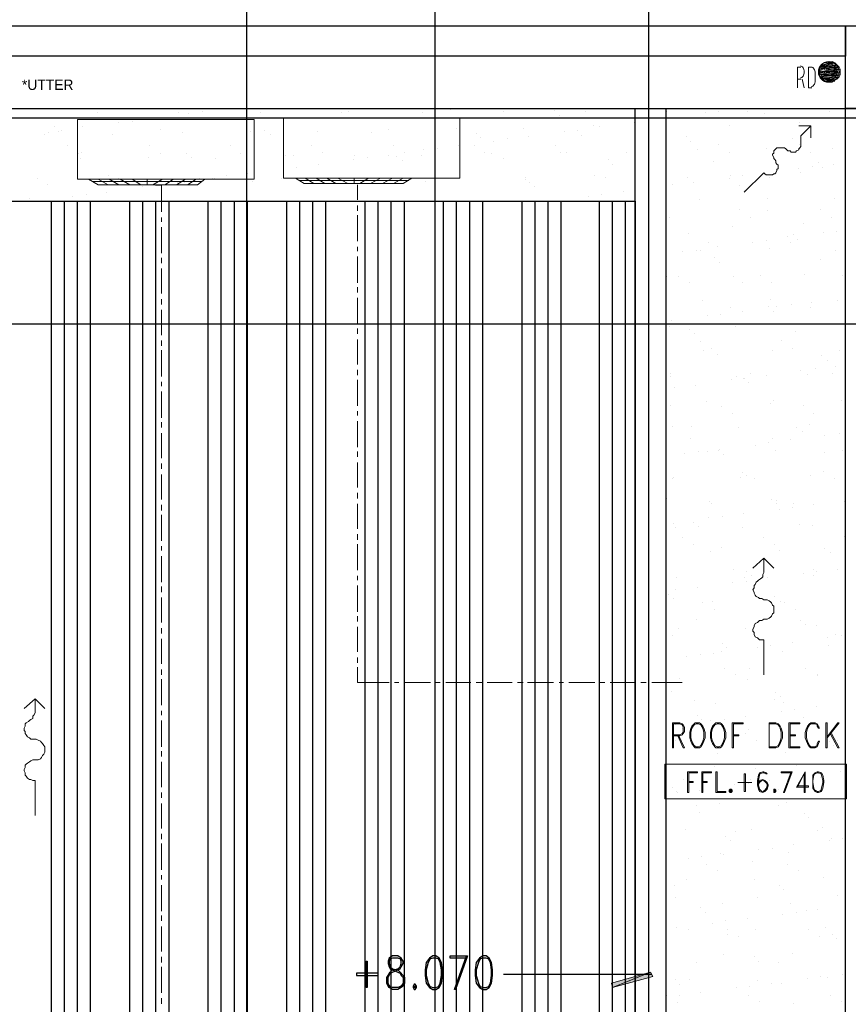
# Model space of a CAD drawing. Header units: millimetres. Extents: x 0 to 420, y 0 to 297.
# Tile 68 of 79: x 307 to 339, y 153 to 191. Entities that reach past the tile are written whole.
import ezdxf

# ---------------------------------------------------------------- set-up
doc = ezdxf.new("R2010")
doc.units = ezdxf.units.MM
for name, color, linetype in [('FILL_000000', 7, 'Continuous'), ('LINE_000000', 7, 'Continuous'), ('TEXT', 7, 'Continuous')]:
    doc.layers.add(name, color=color, linetype=linetype)
doc.layers.add('FILL_FFFFFF', color=7, linetype='Continuous', true_color=0xffffff)
doc.layers.add('LINE_FFFFFF', color=7, linetype='Continuous', true_color=0xffffff)

msp = doc.modelspace()

# ---------------------------------------------------------------- hatches: boundary and pattern name
at = {"layer": 'FILL_000000'}
h = msp.add_hatch(color=7, dxfattribs=at)
h.dxf.hatch_style = 1
h.paths.add_polyline_path([(331.766, 154.051), (330.285, 153.458), (330.242, 153.628), (331.766, 154.051)])
h = msp.add_hatch(color=7, dxfattribs=at)
h.dxf.hatch_style = 1
h.paths.add_polyline_path([(331.851, 153.882), (331.766, 154.051), (330.285, 153.458), (331.851, 153.882)])
at = {"layer": 'FILL_FFFFFF'}
h = msp.add_hatch(color=7, dxfattribs=at)
h.dxf.hatch_style = 1
h.paths.add_polyline_path([(338.921, 189.399), (338.455, 189.315), (338.836, 189.442), (338.921, 189.399)])
h = msp.add_hatch(color=7, dxfattribs=at)
h.dxf.hatch_style = 1
h.paths.add_polyline_path([(339.09, 189.23), (338.328, 189.145), (339.005, 189.315), (339.09, 189.23)])
h = msp.add_hatch(color=7, dxfattribs=at)
h.dxf.hatch_style = 1
h.paths.add_polyline_path([(338.328, 189.145), (339.005, 189.315), (338.37, 189.23), (338.328, 189.145)])
h = msp.add_hatch(color=7, dxfattribs=at)
h.dxf.hatch_style = 1
h.paths.add_polyline_path([(339.132, 189.145), (338.328, 189.018), (339.09, 189.23), (339.132, 189.145)])
h = msp.add_hatch(color=7, dxfattribs=at)
h.dxf.hatch_style = 1
h.paths.add_polyline_path([(338.328, 189.018), (339.09, 189.23), (338.328, 189.145), (338.328, 189.018)])
h = msp.add_hatch(color=7, dxfattribs=at)
h.dxf.hatch_style = 1
h.paths.add_polyline_path([(339.132, 189.018), (338.328, 188.934), (339.132, 189.145), (339.132, 189.018)])
h = msp.add_hatch(color=7, dxfattribs=at)
h.dxf.hatch_style = 1
h.paths.add_polyline_path([(338.328, 188.934), (339.132, 189.145), (338.328, 189.018), (338.328, 188.934)])
h = msp.add_hatch(color=7, dxfattribs=at)
h.dxf.hatch_style = 1
h.paths.add_polyline_path([(339.005, 189.315), (338.37, 189.23), (338.921, 189.399), (339.005, 189.315)])
h = msp.add_hatch(color=7, dxfattribs=at)
h.dxf.hatch_style = 1
h.paths.add_polyline_path([(338.37, 189.23), (338.921, 189.399), (338.455, 189.315), (338.37, 189.23)])
h = msp.add_hatch(color=7, dxfattribs=at)
h.dxf.hatch_style = 1
h.paths.add_polyline_path([(338.37, 188.849), (339.132, 189.018), (338.328, 188.934), (338.37, 188.849)])
h = msp.add_hatch(color=7, dxfattribs=at)
h.dxf.hatch_style = 1
h.paths.add_polyline_path([(339.132, 188.934), (338.37, 188.849), (339.132, 189.018), (339.132, 188.934)])
h = msp.add_hatch(color=7, dxfattribs=at)
h.dxf.hatch_style = 1
h.paths.add_polyline_path([(338.455, 188.764), (339.132, 188.934), (338.37, 188.849), (338.455, 188.764)])
h = msp.add_hatch(color=7, dxfattribs=at)
h.dxf.hatch_style = 1
h.paths.add_polyline_path([(339.09, 188.849), (338.455, 188.764), (339.132, 188.934), (339.09, 188.849)])
h = msp.add_hatch(color=7, dxfattribs=at)
h.dxf.hatch_style = 1
h.paths.add_polyline_path([(338.54, 188.68), (339.09, 188.849), (338.455, 188.764), (338.54, 188.68)])
h = msp.add_hatch(color=7, dxfattribs=at)
h.dxf.hatch_style = 1
h.paths.add_polyline_path([(339.005, 188.764), (338.54, 188.68), (339.09, 188.849), (339.005, 188.764)])
h = msp.add_hatch(color=7, dxfattribs=at)
h.dxf.hatch_style = 1
h.paths.add_polyline_path([(338.624, 188.637), (339.005, 188.764), (338.54, 188.68), (338.624, 188.637)])

# ---------------------------------------------------------------- linework, layer by layer
at = {"layer": 'LINE_000000', "lineweight": 25}
for p, q in [((316.061, 213.402), (316.061, 67.691)), ((323.384, 213.402), (323.384, 67.691)), ((331.682, 213.402), (331.682, 67.691)), ((309.541, 187.621), (309.541, 187.621)), ((311.87, 187.621), (311.87, 187.621)), ((314.791, 187.621), (314.791, 187.621)), ((315.172, 187.621), (315.172, 187.621)), ((323.977, 187.579), (323.977, 187.579)), ((328.041, 187.537), (328.041, 187.537)), ((335.238, 187.621), (335.238, 187.621)), ((356.489, 187.24), (263.44, 187.24)), ((310.261, 187.452), (310.261, 187.452)), ((312.462, 187.24), (312.462, 187.24)), ((313.436, 187.452), (313.436, 187.452)), ((313.817, 187.41), (313.817, 187.41)), ((314.367, 187.494), (314.367, 187.494)), ((316.611, 187.452), (316.611, 187.452)), ((319.744, 187.452), (319.744, 187.452)), ((320.04, 187.494), (320.04, 187.494)), ((322.919, 187.452), (322.919, 187.452)), ((326.051, 187.494), (326.051, 187.494)), ((328.21, 187.367), (328.21, 187.367)), ((329.226, 187.494), (329.226, 187.494)), ((332.401, 187.494), (332.401, 187.494)), ((332.486, 187.24), (332.486, 187.24)), ((333.883, 187.452), (333.883, 187.452)), ((334.391, 187.494), (334.391, 187.494)), ((335.534, 187.494), (335.534, 187.494)), ((336.211, 187.41), (336.211, 187.41)), ((336.381, 187.24), (336.381, 187.24)), ((338.709, 187.494), (338.709, 187.494)), ((308.61, 186.902), (308.61, 186.902)), ((308.864, 186.775), (308.864, 186.775)), ((309.711, 186.902), (309.711, 186.902)), ((311.108, 187.071), (311.108, 187.071)), ((311.616, 187.113), (311.616, 187.113)), ((312.716, 186.817), (312.716, 186.817)), ((316.78, 186.775), (316.78, 186.775)), ((321.564, 186.817), (321.564, 186.817)), ((324.231, 186.859), (324.231, 186.859)), ((326.813, 186.859), (326.813, 186.859)), ((328.93, 186.775), (328.93, 186.775)), ((329.565, 186.944), (329.565, 186.944)), ((329.777, 186.902), (329.777, 186.902)), ((331.131, 187.071), (331.131, 187.071)), ((334.814, 186.944), (334.814, 186.944)), ((337.566, 187.071), (337.566, 187.071)), ((308.229, 186.605), (308.229, 186.605)), ((308.356, 186.69), (308.356, 186.69)), ((308.779, 186.732), (308.779, 186.732)), ((310.854, 186.605), (310.854, 186.605)), ((313.563, 186.69), (313.563, 186.69)), ((316.23, 186.732), (316.23, 186.732)), ((316.992, 186.605), (316.992, 186.605)), ((318.812, 186.732), (318.812, 186.732)), ((320.929, 186.69), (320.929, 186.69)), ((324.993, 186.648), (324.993, 186.648)), ((325.162, 186.478), (325.162, 186.478)), ((326.221, 186.436), (326.221, 186.436)), ((327.025, 186.521), (327.025, 186.521)), ((328.422, 186.732), (328.422, 186.732)), ((329.099, 186.563), (329.099, 186.563)), ((333.163, 186.521), (333.163, 186.521)), ((337.27, 186.436), (337.27, 186.436)), ((309.118, 186.182), (309.118, 186.182)), ((312.293, 186.182), (312.293, 186.182)), ((315.426, 186.182), (315.426, 186.182)), ((318.601, 186.182), (318.601, 186.182)), ((321.776, 186.182), (321.776, 186.182)), ((322.961, 186.013), (322.961, 186.013)), ((323.469, 186.055), (323.469, 186.055)), ((324.316, 186.182), (324.316, 186.182)), ((324.908, 186.182), (324.908, 186.182)), ((325.67, 186.351), (325.67, 186.351)), ((328.083, 186.182), (328.083, 186.182)), ((333.333, 186.351), (333.333, 186.351)), ((333.587, 186.013), (333.587, 186.013)), ((334.391, 186.224), (334.391, 186.224)), ((336.254, 186.055), (336.254, 186.055)), ((337.566, 186.224), (337.566, 186.224)), ((338.836, 186.055), (338.836, 186.055)), ((309.541, 185.886), (309.541, 185.886)), ((309.626, 185.674), (309.626, 185.674)), ((309.668, 185.928), (309.668, 185.928)), ((312.251, 185.716), (312.251, 185.716)), ((312.716, 185.886), (312.716, 185.886)), ((313.732, 185.886), (313.732, 185.886)), ((313.944, 185.716), (313.944, 185.716)), ((314.875, 185.674), (314.875, 185.674)), ((315.849, 185.886), (315.849, 185.886)), ((317.585, 185.801), (317.585, 185.801)), ((317.881, 185.801), (317.881, 185.801)), ((319.024, 185.928), (319.024, 185.928)), ((320.209, 185.632), (320.209, 185.632)), ((320.252, 185.801), (320.252, 185.801)), ((320.76, 185.716), (320.76, 185.716)), ((321.564, 185.801), (321.564, 185.801)), ((321.903, 185.759), (321.903, 185.759)), ((322.199, 185.928), (322.199, 185.928)), ((322.876, 185.801), (322.876, 185.801)), ((325.332, 185.928), (325.332, 185.928)), ((325.586, 185.886), (325.586, 185.886)), ((326.051, 185.674), (326.051, 185.674)), ((328.253, 185.928), (328.253, 185.928)), ((328.507, 185.928), (328.507, 185.928)), ((330.115, 185.632), (330.115, 185.632)), ((330.835, 185.928), (330.835, 185.928)), ((334.814, 185.928), (334.814, 185.928)), ((337.989, 185.928), (337.989, 185.928)), ((317.5, 185.293), (317.5, 185.293)), ((318.008, 185.335), (318.008, 185.335)), ((318.855, 185.462), (318.855, 185.462)), ((322.114, 185.589), (322.114, 185.589)), ((330.285, 185.462), (330.285, 185.462)), ((334.222, 185.547), (334.222, 185.547)), ((337.524, 185.293), (337.524, 185.293)), ((338.074, 185.378), (338.074, 185.378)), ((338.286, 185.505), (338.286, 185.505)), ((338.455, 185.335), (338.455, 185.335)), ((338.878, 185.462), (338.878, 185.462)), ((307.933, 184.912), (307.933, 184.912)), ((310.684, 184.997), (310.684, 184.997)), ((311.108, 184.912), (311.108, 184.912)), ((314.24, 184.912), (314.24, 184.912)), ((314.748, 184.912), (314.748, 184.912)), ((314.833, 184.912), (314.833, 184.912)), ((315.299, 184.997), (315.299, 184.997)), ((316.103, 185.081), (316.103, 185.081)), ((317.415, 184.912), (317.415, 184.912)), ((318.855, 184.87), (318.855, 184.87)), ((320.59, 184.912), (320.59, 184.912)), ((321.649, 184.87), (321.649, 184.87)), ((323.723, 184.912), (323.723, 184.912)), ((324.273, 184.912), (324.273, 184.912)), ((326.898, 184.954), (326.898, 184.954)), ((326.898, 184.87), (326.898, 184.87)), ((329.607, 184.997), (329.607, 184.997)), ((330.031, 184.954), (330.031, 184.954)), ((333.206, 184.954), (333.206, 184.954)), ((334.814, 184.912), (334.814, 184.912)), ((334.857, 184.997), (334.857, 184.997)), ((335.322, 184.997), (335.322, 184.997)), ((336.169, 185.124), (336.169, 185.124)), ((336.169, 185.124), (336.169, 185.124)), ((336.381, 184.954), (336.381, 184.954)), ((337.608, 185.124), (337.608, 185.124)), ((308.314, 184.658), (308.314, 184.658)), ((310.896, 184.827), (310.896, 184.827)), ((310.896, 184.658), (310.896, 184.658)), ((312.039, 184.573), (312.039, 184.573)), ((312.547, 184.658), (312.759, 184.658)), ((312.547, 184.616), (312.547, 184.616)), ((313.394, 184.743), (313.394, 184.743)), ((313.648, 184.743), (313.648, 184.743)), ((316.315, 184.785), (316.315, 184.785)), ((318.897, 184.785), (318.897, 184.785)), ((319.066, 184.7), (319.066, 184.7)), ((323.003, 184.785), (323.003, 184.785)), ((327.067, 184.743), (327.067, 184.743)), ((327.237, 184.573), (327.237, 184.573)), ((331.174, 184.658), (331.174, 184.658)), ((332.613, 184.658), (332.613, 184.658)), ((333.417, 184.743), (333.417, 184.743)), ((335.238, 184.616), (335.238, 184.616)), ((307.636, 184.108), (307.636, 184.108)), ((309.287, 184.192), (309.287, 184.192)), ((309.838, 184.277), (309.838, 184.277)), ((310.642, 184.362), (310.642, 184.362)), ((329.353, 184.192), (329.353, 184.192)), ((329.861, 184.277), (329.861, 184.277)), ((330.708, 184.404), (330.708, 184.404)), ((335.407, 184.446), (335.407, 184.446)), ((336.296, 184.108), (336.296, 184.108)), ((338.921, 184.108), (338.921, 184.108)), ((308.483, 116.12), (308.483, 184.023)), ((308.991, 116.12), (308.991, 184.023)), ((309.499, 116.12), (309.499, 184.023)), ((310.007, 116.12), (310.007, 184.023)), ((311.531, 116.12), (311.531, 184.023)), ((312.039, 116.12), (312.039, 184.023)), ((312.547, 116.12), (312.547, 184.023)), ((313.055, 116.12), (313.055, 184.023)), ((314.579, 116.12), (314.579, 184.023)), ((315.087, 116.12), (315.087, 184.023)), ((315.595, 116.12), (315.595, 184.023)), ((316.103, 116.12), (316.103, 184.023)), ((317.627, 116.12), (317.627, 184.023)), ((318.135, 116.12), (318.135, 184.023)), ((318.643, 116.12), (318.643, 184.023)), ((319.151, 116.12), (319.151, 184.023)), ((320.675, 116.12), (320.675, 184.023)), ((321.183, 116.12), (321.183, 184.023)), ((321.691, 116.12), (321.691, 184.023)), ((322.199, 116.12), (322.199, 184.023)), ((323.723, 116.12), (323.723, 184.023)), ((324.231, 116.12), (324.231, 184.023)), ((324.739, 116.12), (324.739, 184.023)), ((325.247, 116.12), (325.247, 184.023)), ((326.771, 116.12), (326.771, 184.023)), ((327.279, 116.12), (327.279, 184.023)), ((327.787, 116.12), (327.787, 184.023)), ((327.956, 184.023), (327.956, 184.023)), ((328.295, 116.12), (328.295, 184.023)), ((329.777, 116.12), (329.777, 184.023)), ((330.285, 116.12), (330.285, 184.023)), ((330.793, 116.12), (330.793, 184.023)), ((333.671, 184.065), (333.671, 184.065)), ((332.486, 183.388), (332.486, 183.388)), ((335.238, 183.684), (335.238, 183.684)), ((335.661, 183.388), (335.661, 183.388)), ((336.296, 183.642), (336.296, 183.642)), ((338.37, 183.684), (338.37, 183.684)), ((338.794, 183.388), (338.794, 183.388)), ((334.941, 183.049), (334.941, 183.049)), ((337.693, 183.134), (337.693, 183.134)), ((333.248, 182.753), (333.248, 182.753)), ((337.1, 182.626), (337.1, 182.626)), ((337.312, 182.711), (337.312, 182.711)), ((338.497, 182.795), (338.497, 182.795)), ((339.005, 182.838), (339.005, 182.838)), ((334.01, 182.414), (334.01, 182.414)), ((334.349, 182.245), (334.349, 182.245)), ((335.746, 182.414), (335.746, 182.414)), ((336.254, 182.499), (336.254, 182.499)), ((337.185, 182.414), (337.185, 182.414)), ((337.481, 182.541), (337.481, 182.541)), ((332.994, 182.076), (332.994, 182.076)), ((333.544, 182.118), (333.544, 182.118)), ((333.714, 182.118), (333.714, 182.118)), ((334.264, 181.822), (334.264, 181.822)), ((336.381, 182.16), (336.381, 182.16)), ((338.963, 182.118), (338.963, 182.118)), ((334.433, 181.652), (334.433, 181.652)), ((338.37, 181.737), (338.37, 181.737)), ((332.401, 181.102), (332.401, 181.102)), ((332.867, 181.102), (332.867, 181.102)), ((334.984, 181.102), (334.984, 181.102)), ((336.042, 181.144), (336.042, 181.144)), ((337.735, 181.187), (337.735, 181.187)), ((339.217, 181.144), (339.217, 181.144)), ((333.29, 180.848), (333.29, 180.848)), ((335.322, 180.848), (335.322, 180.848)), ((336.465, 180.848), (336.465, 180.848)), ((333.798, 180.171), (333.798, 180.171)), ((334.857, 179.874), (334.857, 179.874)), ((336.338, 179.917), (336.338, 179.917)), ((336.423, 180.213), (336.423, 180.213)), ((336.677, 179.917), (336.677, 179.917)), ((337.227, 180.001), (337.227, 180.001)), ((337.989, 179.874), (337.989, 179.874)), ((338.032, 180.086), (338.032, 180.086)), ((339.048, 180.171), (339.048, 180.171)), ((333.968, 179.578), (333.968, 179.578)), ((334.476, 179.62), (334.476, 179.62)), ((335.322, 179.747), (335.322, 179.747)), ((336.55, 179.747), (336.55, 179.747)), ((343.45, 179.239), (263.44, 179.239)), ((332.486, 179.155), (332.486, 179.155)), ((332.571, 179.366), (332.571, 179.366)), ((335.068, 179.155), (335.068, 179.155)), ((337.82, 179.239), (337.82, 179.239)), ((333.29, 179.028), (333.29, 179.028)), ((333.46, 178.858), (333.46, 178.858)), ((337.397, 178.943), (337.397, 178.943)), ((333.714, 178.562), (333.714, 178.562)), ((336.846, 178.604), (336.846, 178.604)), ((333.841, 178.223), (333.841, 178.223)), ((334.137, 178.308), (334.137, 178.308)), ((334.349, 178.054), (334.349, 178.054)), ((336.508, 178.223), (336.508, 178.223)), ((337.27, 178.308), (337.27, 178.308)), ((338.413, 178.012), (338.413, 178.012)), ((339.09, 178.223), (339.09, 178.223)), ((338.624, 177.842), (338.624, 177.842)), ((338.963, 177.588), (338.963, 177.588)), ((332.528, 177.334), (332.528, 177.334)), ((332.528, 177.207), (332.528, 177.207)), ((335.111, 177.207), (335.111, 177.207)), ((335.661, 177.334), (335.661, 177.334)), ((336.254, 177.25), (336.254, 177.25)), ((337.608, 177.419), (337.608, 177.419)), ((337.862, 177.292), (337.862, 177.292)), ((338.159, 177.504), (338.159, 177.504)), ((338.836, 177.334), (338.836, 177.334)), ((333.502, 176.869), (333.502, 176.869)), ((334.899, 177.08), (334.899, 177.08)), ((335.365, 177.123), (335.365, 177.123)), ((335.407, 177.123), (335.407, 177.123)), ((335.576, 176.953), (335.576, 176.953)), ((332.698, 176.784), (332.698, 176.784)), ((332.528, 176.064), (332.528, 176.064)), ((333.925, 176.234), (333.925, 176.234)), ((336.423, 176.149), (336.423, 176.149)), ((336.55, 176.276), (336.55, 176.276)), ((337.693, 176.064), (337.693, 176.064)), ((339.175, 176.276), (339.175, 176.276)), ((334.518, 176.022), (334.518, 176.022)), ((334.941, 175.768), (334.941, 175.768)), ((338.116, 175.768), (338.116, 175.768)), ((337.947, 175.345), (337.947, 175.345)), ((332.613, 175.26), (332.613, 175.26)), ((333.375, 175.26), (333.375, 175.26)), ((335.195, 175.218), (335.195, 175.218)), ((337.439, 175.218), (337.439, 175.218)), ((337.651, 175.048), (337.651, 175.048)), ((338.54, 174.921), (338.54, 174.921)), ((339.09, 175.006), (339.09, 175.006)), ((333.333, 174.794), (333.333, 174.794)), ((335.83, 174.54), (335.83, 174.54)), ((336.338, 174.625), (336.338, 174.625)), ((336.508, 174.794), (336.508, 174.794)), ((337.185, 174.752), (337.185, 174.752)), ((333.079, 174.202), (333.079, 174.202)), ((333.629, 174.286), (333.629, 174.286)), ((333.968, 174.286), (333.968, 174.286)), ((334.391, 174.329), (334.391, 174.329)), ((334.433, 174.371), (334.433, 174.371)), ((334.603, 174.159), (334.603, 174.159)), ((336.635, 174.329), (336.635, 174.329)), ((338.54, 174.244), (338.54, 174.244)), ((339.217, 174.329), (339.217, 174.329)), ((335.322, 173.482), (335.322, 173.482)), ((338.497, 173.524), (338.497, 173.524)), ((332.613, 173.228), (332.613, 173.228)), ((332.655, 173.27), (332.655, 173.27)), ((335.28, 173.27), (335.28, 173.27)), ((335.492, 173.355), (335.492, 173.355)), ((335.788, 173.228), (335.788, 173.228)), ((337.989, 173.355), (337.989, 173.355)), ((338.921, 173.228), (338.921, 173.228)), ((332.401, 172.466), (332.401, 172.466)), ((334.052, 172.339), (334.052, 172.339)), ((334.137, 172.254), (334.137, 172.254)), ((336.465, 172.424), (336.465, 172.424)), ((336.677, 172.381), (336.677, 172.381)), ((336.677, 172.254), (336.677, 172.254)), ((337.312, 172.254), (337.312, 172.254)), ((338.116, 172.212), (338.116, 172.212)), ((339.302, 172.339), (339.302, 172.339)), ((335.365, 171.873), (335.365, 171.873)), ((336.762, 172.043), (336.762, 172.043)), ((337.27, 172.127), (337.27, 172.127)), ((332.655, 171.492), (332.655, 171.492)), ((333.417, 171.535), (333.417, 171.535)), ((334.01, 171.704), (334.01, 171.704)), ((334.56, 171.746), (334.56, 171.746)), ((337.566, 171.45), (337.566, 171.45)), ((332.74, 171.323), (332.74, 171.323)), ((333.629, 171.365), (333.629, 171.365)), ((335.322, 171.323), (335.322, 171.323)), ((338.074, 171.408), (338.074, 171.408)), ((332.994, 170.942), (332.994, 170.942)), ((333.417, 170.688), (333.417, 170.688)), ((336.169, 170.942), (336.169, 170.942)), ((336.592, 170.688), (336.592, 170.688)), ((339.302, 170.984), (339.302, 170.984)), ((334.095, 170.392), (334.095, 170.392)), ((334.518, 170.561), (334.518, 170.561)), ((336.762, 170.434), (336.762, 170.434)), ((338.54, 170.519), (338.54, 170.519)), ((338.751, 170.349), (338.751, 170.349)), ((334.984, 169.714), (334.984, 169.714)), ((335.492, 169.63), (335.492, 169.63)), ((337.693, 169.545), (337.693, 169.545)), ((338.116, 169.714), (338.116, 169.714)), ((338.201, 169.63), (338.201, 169.63)), ((339.048, 169.714), (339.048, 169.714)), ((332.782, 169.376), (332.782, 169.376)), ((334.941, 169.206), (334.941, 169.206)), ((335.407, 169.376), (335.407, 169.376)), ((335.492, 169.249), (335.492, 169.249)), ((335.703, 169.46), (335.703, 169.46)), ((336.296, 169.376), (336.296, 169.376)), ((338.116, 169.46), (338.116, 169.46)), ((332.74, 168.91), (332.74, 168.91)), ((333.587, 168.995), (333.587, 168.995)), ((332.444, 168.741), (332.444, 168.741)), ((332.655, 168.571), (332.655, 168.571)), ((333.798, 168.402), (333.798, 168.402)), ((334.179, 168.444), (334.179, 168.444)), ((336.592, 168.656), (336.592, 168.656)), ((336.804, 168.444), (336.804, 168.444)), ((336.973, 168.402), (336.973, 168.402)), ((334.264, 168.148), (334.264, 168.148)), ((337.397, 168.148), (337.397, 168.148)), ((333.544, 167.767), (333.544, 167.767)), ((337.608, 167.725), (337.608, 167.725)), ((332.867, 167.428), (332.867, 167.428)), ((335.449, 167.428), (335.449, 167.428)), ((337.778, 167.555), (337.778, 167.555)), ((338.201, 167.513), (338.201, 167.513)), ((332.613, 167.132), (332.613, 167.132)), ((335.788, 167.174), (335.788, 167.174)), ((336.169, 166.963), (336.169, 166.963)), ((337.27, 166.878), (337.27, 166.878)), ((338.624, 167.047), (338.624, 167.047)), ((338.963, 167.174), (338.963, 167.174)), ((339.175, 167.132), (339.175, 167.132)), ((334.518, 166.497), (334.518, 166.497)), ((334.56, 166.836), (334.56, 166.836)), ((334.73, 166.666), (334.73, 166.666)), ((335.915, 166.666), (335.915, 166.666)), ((336.423, 166.751), (336.423, 166.751)), ((336.889, 166.497), (336.889, 166.497)), ((338.667, 166.751), (338.667, 166.751)), ((333.163, 166.328), (333.163, 166.328)), ((333.714, 166.412), (333.714, 166.412)), ((334.222, 166.455), (334.222, 166.455)), ((334.645, 165.862), (334.645, 165.862)), ((335.619, 165.862), (335.619, 165.862)), ((337.778, 165.862), (337.778, 165.862)), ((332.909, 165.481), (332.909, 165.481)), ((335.068, 165.608), (335.068, 165.608)), ((335.534, 165.439), (335.534, 165.439)), ((338.243, 165.608), (338.243, 165.608)), ((338.243, 165.566), (338.243, 165.566)), ((332.571, 164.973), (332.571, 164.973)), ((333.46, 164.592), (333.46, 164.592)), ((336.592, 164.634), (336.592, 164.634)), ((336.635, 164.931), (336.635, 164.931)), ((336.804, 164.761), (336.804, 164.761)), ((334.306, 164.507), (334.306, 164.507)), ((336.931, 164.55), (336.931, 164.55)), ((337.354, 164.253), (337.354, 164.253)), ((338.201, 164.38), (338.201, 164.38)), ((333.587, 164.042), (333.587, 164.042)), ((333.756, 163.872), (333.756, 163.872)), ((334.095, 163.83), (334.095, 163.83)), ((334.645, 163.872), (334.645, 163.872)), ((335.449, 163.999), (335.449, 163.999)), ((336.846, 164.169), (336.846, 164.169)), ((337.693, 163.957), (337.693, 163.957)), ((332.74, 163.661), (332.74, 163.661)), ((332.994, 163.534), (332.994, 163.534)), ((335.576, 163.491), (335.576, 163.491)), ((338.328, 163.618), (338.328, 163.618)), ((332.74, 163.068), (332.74, 163.068)), ((334.645, 163.068), (334.645, 163.068)), ((335.449, 163.322), (335.449, 163.322)), ((335.873, 163.068), (335.873, 163.068)), ((338.624, 163.322), (338.624, 163.322)), ((339.048, 163.068), (339.048, 163.068)), ((338.709, 163.026), (338.709, 163.026)), ((338.878, 162.856), (338.878, 162.856)), ((334.349, 162.56), (334.349, 162.56)), ((337.016, 162.602), (337.016, 162.602)), ((334.264, 162.052), (334.264, 162.052)), ((335.661, 162.137), (335.661, 162.137)), ((335.83, 161.967), (335.83, 161.967)), ((337.439, 162.094), (337.439, 162.094)), ((307.848, 161.502), (307.848, 161.502)), ((333.036, 161.544), (333.036, 161.544)), ((335.661, 161.544), (335.661, 161.544)), ((336.381, 161.502), (336.381, 161.502)), ((337.778, 161.671), (337.778, 161.671)), ((338.286, 161.756), (338.286, 161.756)), ((338.37, 161.629), (338.37, 161.629)), ((339.132, 161.84), (339.132, 161.84)), ((332.613, 161.248), (332.613, 161.248)), ((333.671, 161.121), (333.671, 161.121)), ((335.026, 161.332), (335.026, 161.332)), ((335.576, 161.375), (335.576, 161.375)), ((336.719, 161.163), (336.719, 161.163)), ((332.782, 161.078), (332.782, 161.078)), ((332.825, 161.036), (332.825, 161.036)), ((333.121, 160.782), (333.121, 160.782)), ((336.296, 160.782), (336.296, 160.782)), ((333.544, 160.528), (333.544, 160.528)), ((334.433, 160.613), (334.433, 160.613)), ((336.719, 160.528), (336.719, 160.528)), ((337.058, 160.655), (337.058, 160.655)), ((333.671, 160.274), (333.671, 160.274)), ((337.735, 160.232), (337.735, 160.232)), ((337.905, 160.062), (337.905, 160.062)), ((333.121, 159.597), (333.121, 159.597)), ((335.703, 159.597), (335.703, 159.597)), ((338.455, 159.681), (338.455, 159.681)), ((334.687, 159.343), (334.687, 159.343)), ((335.068, 159.512), (335.068, 159.512)), ((338.243, 159.554), (338.243, 159.554)), ((338.794, 159.258), (338.794, 159.258)), ((339.217, 159.258), (339.217, 159.258)), ((334.857, 159.173), (334.857, 159.173)), ((335.957, 158.835), (335.957, 158.835)), ((336.508, 158.877), (336.508, 158.877)), ((337.312, 159.004), (337.312, 159.004)), ((338.709, 159.173), (338.709, 159.173)), ((333.248, 158.454), (333.248, 158.454)), ((333.756, 158.538), (333.756, 158.538)), ((334.476, 158.665), (334.476, 158.665)), ((334.603, 158.623), (334.603, 158.623)), ((337.143, 158.708), (337.143, 158.708)), ((333.925, 158.242), (333.925, 158.242)), ((335.746, 158.369), (335.746, 158.369)), ((337.1, 158.242), (337.1, 158.242)), ((334.349, 157.988), (334.349, 157.988)), ((337.524, 157.988), (337.524, 157.988)), ((338.497, 157.734), (338.497, 157.734)), ((332.698, 157.438), (332.698, 157.438)), ((333.163, 157.649), (333.163, 157.649)), ((335.788, 157.649), (335.788, 157.649)), ((336.762, 157.438), (336.762, 157.438)), ((332.74, 156.972), (332.74, 156.972)), ((335.915, 156.972), (335.915, 156.972)), ((336.931, 157.268), (336.931, 157.268)), ((339.048, 157.014), (339.048, 157.014)), ((333.714, 156.549), (333.714, 156.549)), ((334.56, 156.718), (334.56, 156.718)), ((337.185, 156.718), (337.185, 156.718)), ((333.883, 156.379), (333.883, 156.379)), ((336.889, 156.295), (336.889, 156.295)), ((337.439, 156.379), (337.439, 156.379)), ((337.82, 156.464), (337.82, 156.464)), ((338.243, 156.506), (338.243, 156.506)), ((332.782, 155.787), (332.782, 155.787)), ((334.179, 155.956), (334.179, 155.956)), ((334.687, 156.041), (334.687, 156.041)), ((335.534, 156.125), (335.534, 156.125)), ((338.582, 155.787), (338.582, 155.787)), ((333.248, 155.702), (333.248, 155.702)), ((334.772, 155.702), (334.772, 155.702)), ((334.772, 155.533), (334.772, 155.533)), ((335.195, 155.448), (335.195, 155.448)), ((335.83, 155.702), (335.83, 155.702)), ((337.905, 155.702), (337.905, 155.702)), ((338.328, 155.448), (338.328, 155.448)), ((338.836, 155.533), (338.836, 155.533)), ((339.005, 155.363), (339.005, 155.363)), ((334.603, 154.728), (334.603, 154.728)), ((335.788, 154.644), (335.788, 154.644)), ((337.27, 154.771), (337.27, 154.771)), ((333.544, 154.432), (333.544, 154.432)), ((335.957, 154.474), (335.957, 154.474)), ((336.719, 154.432), (336.719, 154.432)), ((331.428, 153.966), (326.051, 153.966)), ((331.809, 153.966), (329.607, 153.966)), ((338.37, 153.882), (338.37, 153.882)), ((339.217, 153.966), (339.217, 153.966)), ((321.564, 153.585), (321.691, 153.458)), ((321.987, 153.458), (322.157, 153.585)), ((332.74, 153.755), (332.74, 153.755)), ((332.909, 153.585), (332.909, 153.585)), ((333.29, 153.755), (333.29, 153.755)), ((335.619, 153.501), (335.619, 153.501)), ((335.915, 153.712), (335.915, 153.712)), ((336.465, 153.628), (336.465, 153.628)), ((336.846, 153.628), (336.846, 153.628)), ((337.862, 153.797), (337.862, 153.797)), ((338.624, 153.839), (338.624, 153.839)), ((332.359, 153.077), (332.359, 153.077)), ((332.401, 153.162), (332.401, 153.162)), ((332.909, 153.162), (332.909, 153.162)), ((333.714, 153.247), (333.714, 153.247)), ((335.111, 153.458), (335.111, 153.458)), ((335.576, 153.162), (335.576, 153.162)), ((338.751, 153.162), (338.751, 153.162)), ((332.825, 152.866), (332.825, 152.866)), ((336, 152.908), (336, 152.908)), ((337.312, 152.823), (337.312, 152.823)), ((339.175, 152.908), (339.175, 152.908))]:
    msp.add_line(p, q, dxfattribs=at)
at = {"layer": 'LINE_000000', "lineweight": 5}
for p, q in [((338.413, 189.145), (338.455, 189.145)), ((338.413, 189.061), (339.048, 189.061)), ((338.455, 189.23), (339.005, 189.23)), ((338.497, 189.272), (338.54, 189.272)), ((338.497, 189.145), (338.54, 189.145)), ((338.582, 189.357), (338.836, 189.357)), ((338.794, 189.272), (338.836, 189.272)), ((338.794, 189.145), (338.836, 189.145)), ((338.878, 189.272), (338.963, 189.272)), ((338.413, 189.018), (338.455, 189.018)), ((338.413, 188.934), (339.048, 188.934)), ((338.455, 188.891), (338.455, 188.891)), ((338.497, 189.018), (338.54, 189.018)), ((338.497, 188.891), (338.54, 188.891)), ((338.497, 188.807), (338.963, 188.807)), ((338.794, 189.018), (338.836, 189.018)), ((338.794, 188.891), (338.836, 188.891)), ((338.794, 188.764), (338.836, 188.764)), ((338.878, 188.764), (338.878, 188.764)), ((310.303, 184.87), (310.684, 184.658)), ((310.727, 184.87), (311.108, 184.658)), ((311.15, 184.87), (311.531, 184.658)), ((311.616, 184.87), (311.954, 184.658)), ((312.208, 184.658), (312.208, 184.87)), ((312.801, 184.87), (312.42, 184.658)), ((313.224, 184.87), (312.886, 184.658)), ((313.69, 184.87), (313.351, 184.658)), ((314.113, 184.87), (313.775, 184.658)), ((318.347, 184.912), (318.685, 184.7)), ((318.77, 184.912), (319.109, 184.7)), ((319.193, 184.912), (319.532, 184.7)), ((319.617, 184.912), (319.998, 184.7)), ((320.252, 184.7), (320.252, 184.912)), ((320.802, 184.912), (320.463, 184.7)), ((321.268, 184.912), (320.887, 184.7)), ((321.733, 184.912), (321.352, 184.7)), ((322.157, 184.912), (321.776, 184.7)), ((310.092, 184.785), (314.325, 184.785)), ((318.135, 184.827), (322.368, 184.827))]:
    msp.add_line(p, q, dxfattribs=at)
at = {"layer": 'LINE_000000', "lineweight": 13}
for p, q in [((337.608, 188.764), (337.481, 188.764)), ((337.651, 188.764), (337.735, 188.426)), ((338.159, 188.68), (338.159, 188.976)), ((337.905, 188.426), (338.032, 188.426)), ((336.169, 185.124), (335.407, 184.362)), ((312.759, 184.658), (312.759, 183.6)), ((320.379, 184.658), (320.379, 184.065)), ((320.379, 183.854), (320.379, 183.642)), ((312.759, 183.388), (312.759, 183.219)), ((320.379, 183.473), (320.379, 182.457)), ((312.759, 183.007), (312.759, 181.991)), ((320.379, 182.245), (320.379, 182.076)), ((312.759, 181.822), (312.759, 181.61)), ((320.379, 181.864), (320.379, 180.848)), ((312.759, 181.398), (312.759, 180.425)), ((320.379, 180.679), (320.379, 180.467)), ((320.379, 180.255), (320.379, 179.282)), ((312.759, 180.213), (312.759, 180.001)), ((312.759, 179.79), (312.759, 178.816)), ((320.379, 179.07), (320.379, 178.858)), ((312.759, 178.604), (312.759, 178.393)), ((320.379, 178.647), (320.379, 177.673)), ((312.759, 178.223), (312.759, 177.207)), ((320.379, 177.461), (320.379, 177.25)), ((312.759, 176.996), (312.759, 176.826)), ((320.379, 177.08), (320.379, 176.064)), ((312.759, 176.615), (312.759, 175.599)), ((320.379, 175.853), (320.379, 175.683)), ((312.759, 175.429), (312.759, 175.218)), ((320.379, 175.472), (320.379, 174.456)), ((312.759, 175.006), (312.759, 174.032)), ((320.379, 174.286), (320.379, 174.075)), ((312.759, 173.821), (312.759, 173.609)), ((320.379, 173.863), (320.379, 172.889)), ((312.759, 173.397), (312.759, 172.424)), ((320.379, 172.678), (320.379, 172.466)), ((312.759, 172.212), (312.759, 172)), ((320.379, 172.254), (320.379, 171.281)), ((312.759, 171.831), (312.759, 170.815)), ((320.379, 171.069), (320.379, 170.857)), ((320.379, 170.688), (320.379, 169.672)), ((312.759, 170.603), (312.759, 170.434)), ((312.759, 170.222), (312.759, 169.206)), ((320.379, 169.46), (320.379, 169.291)), ((312.759, 169.037), (312.759, 168.825)), ((320.379, 169.079), (320.379, 168.063)), ((312.759, 168.614), (312.759, 167.64)), ((320.379, 167.894), (320.379, 167.682)), ((312.759, 167.428), (312.759, 167.217)), ((320.379, 167.471), (320.379, 166.497)), ((312.759, 167.005), (312.759, 166.031)), ((336.169, 166.963), (336.169, 165.608)), ((320.379, 166.285), (320.379, 166.074)), ((312.759, 165.82), (312.759, 165.608)), ((312.759, 165.439), (312.759, 164.423)), ((321.818, 165.312), (321.987, 165.312)), ((322.199, 165.312), (323.215, 165.312)), ((323.384, 165.312), (323.596, 165.312)), ((323.808, 165.312), (324.781, 165.312)), ((324.993, 165.312), (325.205, 165.312)), ((325.416, 165.312), (326.39, 165.312)), ((326.602, 165.312), (326.813, 165.312)), ((326.983, 165.312), (327.999, 165.312)), ((328.21, 165.312), (328.38, 165.312)), ((328.591, 165.312), (329.607, 165.312)), ((329.777, 165.312), (329.988, 165.312)), ((330.2, 165.312), (331.174, 165.312)), ((331.385, 165.312), (331.597, 165.312)), ((331.809, 165.312), (332.994, 165.312)), ((312.759, 164.211), (312.759, 164.042)), ((312.759, 163.83), (312.759, 162.814)), ((336.381, 163.745), (336.381, 162.772)), ((336.381, 163.703), (336.381, 162.814)), ((337.143, 163.745), (337.143, 162.772)), ((337.185, 163.703), (337.185, 162.814)), ((312.759, 162.645), (312.759, 162.433)), ((312.759, 162.221), (312.759, 161.248)), ((307.848, 161.502), (307.848, 160.147)), ((312.759, 161.036), (312.759, 160.824)), ((312.759, 160.613), (312.759, 159.639)), ((312.759, 159.427), (312.759, 159.216)), ((312.759, 159.046), (312.759, 158.03)), ((312.759, 157.819), (312.759, 157.649)), ((312.759, 157.438), (312.759, 156.422)), ((312.759, 156.252), (312.759, 156.041)), ((312.759, 155.829), (312.759, 154.855)), ((312.759, 154.644), (312.759, 154.432)), ((312.759, 154.263), (312.759, 153.247)), ((312.759, 153.035), (312.759, 152.823))]:
    msp.add_line(p, q, dxfattribs=at)
at = {"layer": 'LINE_000000', "lineweight": 9}
for p, q in [((309.499, 187.198), (309.499, 184.87)), ((317.5, 187.24), (317.5, 184.912)), ((309.922, 184.87), (310.303, 184.658)), ((314.452, 184.87), (314.156, 184.658)), ((317.966, 184.912), (318.304, 184.7)), ((322.495, 184.912), (322.157, 184.7)), ((310.303, 184.658), (314.156, 184.658)), ((318.304, 184.7), (322.157, 184.7))]:
    msp.add_line(p, q, dxfattribs=at)
at = {"layer": 'LINE_000000', "lineweight": 25}
for points in [[(339.344, 190.839), (339.344, 189.653), (286.978, 189.653), (286.978, 116.12), (331.174, 116.12), (331.174, 187.621), (332.359, 187.621), (332.359, 114.935), (285.792, 114.935), (285.792, 190.839), (339.344, 190.839)], [(340.529, 190.839), (340.529, 187.621), (339.344, 187.621), (339.344, 190.839), (340.529, 190.839)], [(286.978, 187.621), (339.344, 187.621), (339.344, 189.653), (286.978, 189.653), (286.978, 187.621)], [(339.344, 187.621), (340.529, 187.621), (340.529, 148.886), (332.359, 148.886), (332.359, 150.072), (339.344, 150.072), (339.344, 187.621)], [(286.978, 116.12), (287.02, 184.023), (331.174, 184.023), (331.174, 116.12), (286.978, 116.12)], [(321.733, 154.686), (321.606, 154.601), (321.564, 154.474), (321.564, 154.39), (321.606, 154.263), (321.649, 154.178), (321.733, 154.136), (321.945, 154.051), (322.03, 154.009), (322.072, 153.924), (322.157, 153.839), (322.157, 153.628), (322.072, 153.501), (321.945, 153.458), (321.733, 153.458), (321.606, 153.501), (321.564, 153.628), (321.564, 153.839), (321.606, 153.924), (321.649, 154.009), (321.733, 154.051), (321.945, 154.136), (322.03, 154.178), (322.072, 154.263), (322.157, 154.39), (322.157, 154.474), (322.072, 154.601), (321.945, 154.686), (321.733, 154.686)], [(323.3, 154.686), (323.173, 154.601), (323.046, 154.432), (323.003, 154.136), (323.003, 153.924), (323.046, 153.628), (323.173, 153.458), (323.3, 153.374), (323.427, 153.374), (323.554, 153.458), (323.638, 153.628), (323.681, 153.924), (323.681, 154.136), (323.638, 154.432), (323.554, 154.601), (323.427, 154.686), (323.3, 154.686)], [(325.247, 154.686), (325.12, 154.601), (324.993, 154.432), (324.951, 154.136), (324.951, 153.924), (324.993, 153.628), (325.12, 153.458), (325.247, 153.374), (325.374, 153.374), (325.501, 153.458), (325.586, 153.628), (325.628, 153.924), (325.628, 154.136), (325.586, 154.432), (325.501, 154.601), (325.374, 154.686), (325.247, 154.686)], [(320.76, 153.458), (320.717, 153.458), (320.717, 154.474), (320.76, 154.474), (320.76, 153.458)], [(321.183, 153.924), (321.183, 154.009), (320.336, 154.009), (320.336, 153.924), (321.183, 153.924)], [(322.58, 153.585), (322.538, 153.501), (322.538, 153.458), (322.58, 153.374), (322.622, 153.374), (322.665, 153.458), (322.665, 153.501), (322.622, 153.585), (322.58, 153.585)], [(322.58, 153.501), (322.622, 153.501), (322.622, 153.458), (322.58, 153.458), (322.58, 153.501)]]:
    msp.add_lwpolyline(points, close=True, dxfattribs=at)
at = {"layer": 'LINE_000000', "lineweight": 5}
for points in [[(338.286, 189.039), (338.294, 188.958), (338.317, 188.883), (338.354, 188.815), (338.403, 188.755), (338.463, 188.706), (338.531, 188.669), (338.607, 188.645), (338.688, 188.637), (338.769, 188.645), (338.844, 188.669), (338.913, 188.706), (338.972, 188.755), (339.021, 188.815), (339.058, 188.883), (339.082, 188.958), (339.09, 189.039), (339.082, 189.121), (339.058, 189.196), (339.021, 189.264), (338.972, 189.324), (338.913, 189.373), (338.844, 189.41), (338.769, 189.434), (338.688, 189.442), (338.607, 189.434), (338.531, 189.41), (338.463, 189.373), (338.403, 189.324), (338.354, 189.264), (338.317, 189.196), (338.294, 189.121), (338.286, 189.039)], [(338.37, 189.039), (338.377, 188.976), (338.395, 188.916), (338.425, 188.862), (338.463, 188.815), (338.51, 188.776), (338.564, 188.747), (338.624, 188.728), (338.688, 188.722), (338.752, 188.728), (338.811, 188.747), (338.865, 188.776), (338.912, 188.815), (338.951, 188.862), (338.98, 188.916), (338.999, 188.976), (339.005, 189.039), (338.999, 189.103), (338.98, 189.163), (338.951, 189.217), (338.912, 189.264), (338.865, 189.303), (338.811, 189.332), (338.752, 189.351), (338.688, 189.357), (338.624, 189.351), (338.564, 189.332), (338.51, 189.303), (338.463, 189.264), (338.425, 189.217), (338.395, 189.163), (338.377, 189.103), (338.37, 189.039)]]:
    msp.add_lwpolyline(points, close=True, dxfattribs=at)
at = {"layer": 'LINE_000000', "lineweight": 13}
for points in [[(337.481, 188.426), (337.481, 189.23), (337.608, 189.23)], [(337.587, 188.807), (337.617, 188.811), (337.645, 188.825), (337.67, 188.846), (337.692, 188.875), (337.71, 188.909), (337.724, 188.949), (337.732, 188.993), (337.735, 189.039), (337.732, 189.086), (337.724, 189.13), (337.71, 189.17), (337.692, 189.204), (337.67, 189.233), (337.645, 189.254), (337.617, 189.268), (337.587, 189.272)], [(338.032, 189.23), (337.905, 189.23), (337.905, 188.426)], [(338.159, 188.997), (338.156, 189.044), (338.147, 189.088), (338.133, 189.127), (338.115, 189.162), (338.093, 189.19), (338.068, 189.212), (338.04, 189.225), (338.011, 189.23)], [(338.011, 188.468), (338.04, 188.473), (338.068, 188.486), (338.093, 188.508), (338.115, 188.536), (338.133, 188.571), (338.147, 188.61), (338.156, 188.654), (338.159, 188.701)], [(337.989, 186.944), (337.693, 186.648), (337.651, 186.605), (337.608, 186.563), (337.608, 186.478), (337.608, 186.436), (337.608, 186.394), (337.608, 186.351), (337.608, 186.267), (337.608, 186.224), (337.608, 186.14), (337.566, 186.097), (337.524, 186.055), (337.524, 186.013), (337.439, 185.97), (337.397, 185.928), (337.354, 185.928), (337.27, 185.928), (337.227, 185.928), (337.185, 185.97), (337.1, 185.97), (337.058, 186.013)], [(337.989, 186.478), (337.989, 186.944), (337.524, 186.944)], [(336.169, 185.124), (336.211, 185.081), (336.254, 185.039), (336.338, 185.039), (336.381, 185.039), (336.423, 185.039), (336.508, 185.039), (336.55, 185.081), (336.592, 185.081), (336.635, 185.124), (336.677, 185.208), (336.677, 185.251), (336.719, 185.293), (336.719, 185.378), (336.719, 185.42), (336.677, 185.462), (336.635, 185.505), (336.635, 185.589), (336.592, 185.632), (336.55, 185.674), (336.55, 185.716), (336.508, 185.801), (336.508, 185.843), (336.55, 185.886), (336.55, 185.97), (336.592, 186.013), (336.635, 186.055), (336.677, 186.097), (336.762, 186.097), (336.804, 186.097), (336.846, 186.097), (336.931, 186.097), (336.973, 186.097), (337.016, 186.055), (337.058, 186.013)], [(336.169, 170.138), (336.169, 169.63), (336.169, 169.587), (336.127, 169.503), (336.127, 169.418), (336.084, 169.376), (336.042, 169.333), (335.957, 169.291), (335.915, 169.249), (335.873, 169.206), (335.83, 169.122), (335.788, 169.079), (335.788, 168.995), (335.746, 168.91), (335.788, 168.825), (335.788, 168.783), (335.83, 168.698), (335.873, 168.656), (335.957, 168.614), (336, 168.571), (336.084, 168.571), (336.169, 168.529)], [(335.746, 169.757), (336.169, 170.138), (336.55, 169.757)], [(336.169, 166.963), (336.084, 166.963), (336, 166.963), (335.957, 167.005), (335.915, 167.047), (335.83, 167.09), (335.788, 167.174), (335.788, 167.259), (335.746, 167.301), (335.746, 167.386), (335.788, 167.471), (335.788, 167.513), (335.83, 167.598), (335.915, 167.64), (335.957, 167.682), (336, 167.725), (336.084, 167.725), (336.169, 167.767), (336.254, 167.767), (336.296, 167.767), (336.381, 167.809), (336.423, 167.852), (336.465, 167.894), (336.508, 167.979), (336.55, 168.021), (336.55, 168.106), (336.55, 168.19), (336.55, 168.275), (336.508, 168.317), (336.465, 168.402), (336.423, 168.444), (336.381, 168.487), (336.296, 168.529), (336.254, 168.529), (336.169, 168.529)], [(320.379, 165.904), (320.379, 165.312), (321.606, 165.312)], [(307.848, 164.677), (307.848, 164.169), (307.848, 164.126), (307.806, 164.042), (307.763, 163.999), (307.763, 163.915), (307.679, 163.872), (307.636, 163.83), (307.594, 163.788), (307.509, 163.745), (307.467, 163.703), (307.467, 163.618), (307.425, 163.534), (307.425, 163.449), (307.467, 163.407), (307.467, 163.322), (307.509, 163.28), (307.552, 163.195), (307.636, 163.153), (307.679, 163.11), (307.763, 163.11), (307.848, 163.11)], [(307.425, 164.296), (307.848, 164.677), (308.229, 164.296)], [(332.655, 163.237), (332.909, 163.237), (332.994, 163.28), (333.036, 163.322), (333.079, 163.407), (333.079, 163.576), (333.036, 163.661), (332.994, 163.703), (332.909, 163.745), (332.613, 163.745), (332.613, 162.772), (332.655, 162.772), (332.655, 163.703), (332.909, 163.703), (332.994, 163.661), (333.036, 163.576), (333.036, 163.407), (332.994, 163.322), (332.909, 163.28), (332.655, 163.28)], [(336.381, 163.745), (336.635, 163.745), (336.719, 163.703), (336.804, 163.618), (336.846, 163.534), (336.889, 163.364), (336.889, 163.153), (336.846, 163.026), (336.804, 162.941), (336.719, 162.814), (336.635, 162.772), (336.381, 162.772)], [(336.381, 163.703), (336.635, 163.703), (336.719, 163.661), (336.762, 163.618), (336.804, 163.534), (336.846, 163.364), (336.846, 163.153), (336.804, 163.026), (336.762, 162.941), (336.719, 162.856), (336.635, 162.814), (336.381, 162.814)], [(337.143, 163.745), (337.566, 163.745), (337.566, 163.703), (337.185, 163.703)], [(338.624, 163.153), (339.09, 163.745), (339.048, 163.745), (338.624, 163.195)], [(307.848, 161.502), (307.763, 161.502), (307.679, 161.544), (307.636, 161.544), (307.552, 161.586), (307.509, 161.671), (307.467, 161.713), (307.467, 161.798), (307.425, 161.883), (307.425, 161.925), (307.467, 162.01), (307.467, 162.094), (307.509, 162.137), (307.552, 162.179), (307.636, 162.221), (307.679, 162.264), (307.763, 162.306), (307.848, 162.306), (307.89, 162.306), (307.975, 162.306), (308.06, 162.348), (308.102, 162.391), (308.144, 162.475), (308.187, 162.518), (308.229, 162.602), (308.229, 162.645), (308.229, 162.729), (308.229, 162.814), (308.187, 162.856), (308.144, 162.941), (308.102, 162.983), (308.06, 163.026), (307.975, 163.068), (307.89, 163.11), (307.848, 163.11)], [(332.825, 163.237), (333.036, 162.772), (333.079, 162.772), (332.867, 163.237)], [(334.984, 163.28), (335.195, 163.28), (335.195, 163.237), (334.984, 163.237)], [(337.185, 163.28), (337.397, 163.28), (337.397, 163.237), (337.185, 163.237)], [(338.751, 163.322), (339.048, 162.772), (339.09, 162.772), (338.794, 163.322)], [(337.185, 162.814), (337.566, 162.814), (337.566, 162.772), (337.143, 162.772)], [(336.211, 161.798), (336.254, 161.756), (336.296, 161.756), (336.254, 161.798), (336.169, 161.84), (336.127, 161.84), (336, 161.798), (335.957, 161.713), (335.915, 161.502), (335.915, 161.332), (335.957, 161.163), (336, 161.078), (336.127, 161.036), (336.211, 161.078), (336.296, 161.163), (336.338, 161.29), (336.338, 161.332), (336.296, 161.417), (336.211, 161.502), (336.127, 161.544), (336, 161.502), (335.957, 161.417)], [(336.042, 161.798), (336, 161.713), (335.957, 161.502), (335.957, 161.332), (336, 161.163), (336.084, 161.078)], [(336.296, 161.375), (336.211, 161.459), (336.127, 161.502), (336, 161.459), (335.957, 161.375)], [(336.084, 161.502), (336, 161.417), (335.957, 161.332)], [(336.254, 161.756), (336.169, 161.798), (336.127, 161.798), (336, 161.756)], [(336.169, 161.078), (336.254, 161.163), (336.296, 161.29), (336.296, 161.332), (336.254, 161.417), (336.169, 161.502)], [(337.227, 161.798), (336.846, 161.798), (336.846, 161.84), (337.27, 161.84), (336.973, 161.036), (336.931, 161.036), (337.227, 161.84)], [(337.481, 161.248), (337.735, 161.756), (337.735, 161.036), (337.778, 161.036), (337.778, 161.84), (337.439, 161.248), (337.905, 161.248), (337.905, 161.29), (337.481, 161.29)], [(338.159, 161.798), (338.116, 161.713), (338.074, 161.502), (338.074, 161.417), (338.116, 161.205), (338.159, 161.078)], [(338.413, 161.756), (338.286, 161.798), (338.243, 161.798), (338.159, 161.756)], [(338.37, 161.078), (338.413, 161.205), (338.455, 161.417), (338.455, 161.502), (338.413, 161.713), (338.37, 161.798)], [(333.248, 161.459), (333.417, 161.459), (333.417, 161.417), (333.248, 161.417)], [(333.798, 161.459), (333.968, 161.459), (333.968, 161.417), (333.798, 161.417)], [(335.957, 161.248), (336, 161.121), (336.127, 161.078), (336.211, 161.121), (336.296, 161.248)], [(338.159, 161.121), (338.243, 161.078), (338.286, 161.078), (338.413, 161.121)]]:
    msp.add_lwpolyline(points, dxfattribs=at)
at = {"layer": 'LINE_000000', "lineweight": 5}
for points in [[(338.582, 189.272), (338.667, 189.272), (338.751, 189.272)], [(338.582, 189.145), (338.667, 189.145), (338.751, 189.145)], [(338.878, 189.145), (338.963, 189.145), (339.048, 189.145)], [(338.582, 189.018), (338.667, 189.018), (338.751, 189.018)], [(338.582, 188.891), (338.667, 188.891), (338.751, 188.891)], [(338.582, 188.764), (338.667, 188.764), (338.751, 188.764)], [(338.878, 189.018), (338.963, 189.018), (339.048, 189.018)], [(338.878, 188.891), (338.963, 188.891), (339.005, 188.891)]]:
    msp.add_lwpolyline(points, dxfattribs=at)
at = {"layer": 'LINE_000000', "lineweight": 9}
for points in [[(309.499, 184.87), (316.357, 184.87), (316.357, 187.198), (309.499, 187.198)], [(317.5, 184.912), (324.358, 184.912), (324.358, 187.24), (317.5, 187.24)]]:
    msp.add_lwpolyline(points, dxfattribs=at)
at = {"layer": 'LINE_000000', "lineweight": 13}
for points in [[(333.502, 163.745), (333.46, 163.703), (333.375, 163.618), (333.333, 163.534), (333.29, 163.364), (333.29, 163.153), (333.333, 163.026), (333.375, 162.941), (333.46, 162.814), (333.502, 162.772), (333.671, 162.772), (333.714, 162.814), (333.798, 162.941), (333.841, 163.026), (333.883, 163.153), (333.883, 163.364), (333.841, 163.534), (333.798, 163.618), (333.714, 163.703), (333.671, 163.745), (333.502, 163.745)], [(333.544, 163.703), (333.46, 163.661), (333.375, 163.534), (333.333, 163.364), (333.333, 163.153), (333.375, 163.026), (333.46, 162.856), (333.544, 162.814), (333.629, 162.814), (333.714, 162.856), (333.798, 163.026), (333.841, 163.153), (333.841, 163.364), (333.798, 163.534), (333.714, 163.661), (333.629, 163.703), (333.544, 163.703)], [(334.306, 163.745), (334.264, 163.703), (334.179, 163.618), (334.137, 163.534), (334.095, 163.364), (334.095, 163.153), (334.137, 163.026), (334.179, 162.941), (334.264, 162.814), (334.306, 162.772), (334.476, 162.772), (334.518, 162.814), (334.603, 162.941), (334.645, 163.026), (334.687, 163.153), (334.687, 163.364), (334.645, 163.534), (334.603, 163.618), (334.518, 163.703), (334.476, 163.745), (334.306, 163.745)], [(334.349, 163.703), (334.264, 163.661), (334.179, 163.534), (334.137, 163.364), (334.137, 163.153), (334.179, 163.026), (334.264, 162.856), (334.349, 162.814), (334.433, 162.814), (334.518, 162.856), (334.603, 163.026), (334.645, 163.153), (334.645, 163.364), (334.603, 163.534), (334.518, 163.661), (334.433, 163.703), (334.349, 163.703)], [(335.365, 163.745), (334.941, 163.745), (334.941, 162.772), (334.984, 162.772), (334.984, 163.703), (335.365, 163.703), (335.365, 163.745)], [(338.328, 163.026), (338.286, 163.026), (338.243, 162.941), (338.243, 162.856), (338.159, 162.814), (337.989, 162.814), (337.947, 162.856), (337.862, 163.026), (337.82, 163.153), (337.82, 163.364), (337.862, 163.534), (337.947, 163.661), (337.989, 163.703), (338.159, 163.703), (338.243, 163.661), (338.243, 163.618), (338.286, 163.534), (338.328, 163.534), (338.286, 163.618), (338.243, 163.703), (338.159, 163.745), (337.989, 163.745), (337.947, 163.703), (337.862, 163.618), (337.82, 163.534), (337.778, 163.364), (337.778, 163.153), (337.82, 163.026), (337.862, 162.941), (337.947, 162.814), (337.989, 162.772), (338.159, 162.772), (338.243, 162.814), (338.286, 162.941), (338.328, 163.026)], [(338.624, 162.772), (338.582, 162.772), (338.582, 163.745), (338.624, 163.745), (338.624, 162.772)], [(339.386, 162.137), (339.386, 160.782), (332.317, 160.782), (332.317, 162.137), (339.386, 162.137)], [(333.587, 161.84), (333.206, 161.84), (333.206, 161.036), (333.248, 161.036), (333.248, 161.798), (333.587, 161.798), (333.587, 161.84)], [(334.137, 161.84), (333.756, 161.84), (333.756, 161.036), (333.798, 161.036), (333.798, 161.798), (334.137, 161.798), (334.137, 161.84)], [(334.306, 161.036), (334.306, 161.84), (334.349, 161.84), (334.349, 161.078), (334.687, 161.078), (334.687, 161.036), (334.306, 161.036)], [(335.449, 161.078), (335.407, 161.078), (335.407, 161.756), (335.449, 161.756), (335.449, 161.078)], [(338.243, 161.84), (338.159, 161.798), (338.074, 161.713), (338.074, 161.502), (338.074, 161.417), (338.074, 161.205), (338.159, 161.078), (338.243, 161.036), (338.286, 161.036), (338.413, 161.078), (338.455, 161.205), (338.497, 161.417), (338.497, 161.502), (338.455, 161.713), (338.413, 161.798), (338.286, 161.84), (338.243, 161.84)], [(334.857, 161.163), (334.814, 161.121), (334.814, 161.078), (334.857, 161.036), (334.899, 161.036), (334.941, 161.078), (334.941, 161.121), (334.899, 161.163), (334.857, 161.163)], [(334.857, 161.121), (334.899, 161.121), (334.899, 161.078), (334.857, 161.078), (334.857, 161.121)], [(335.703, 161.417), (335.153, 161.417), (335.703, 161.417)], [(336.55, 161.163), (336.55, 161.121), (336.55, 161.078), (336.55, 161.036), (336.592, 161.036), (336.635, 161.078), (336.635, 161.121), (336.592, 161.163), (336.55, 161.163)], [(336.55, 161.121), (336.592, 161.121), (336.592, 161.078), (336.55, 161.078), (336.55, 161.121)]]:
    msp.add_lwpolyline(points, close=True, dxfattribs=at)
at = {"layer": 'LINE_000000', "lineweight": 25}
for points in [[(324.612, 154.601), (323.977, 154.601), (323.977, 154.686), (324.654, 154.686), (324.189, 153.374), (324.146, 153.374), (324.612, 154.686)], [(321.649, 154.601), (321.606, 154.474), (321.606, 154.39), (321.649, 154.263), (321.733, 154.178), (321.945, 154.136), (322.03, 154.051), (322.157, 153.924), (322.199, 153.839), (322.199, 153.628), (322.157, 153.501), (322.072, 153.458), (321.945, 153.374), (321.733, 153.374), (321.606, 153.458), (321.564, 153.501), (321.522, 153.628), (321.522, 153.839), (321.564, 153.924), (321.649, 154.051), (321.733, 154.136), (321.945, 154.178), (322.03, 154.263), (322.072, 154.39), (322.072, 154.474), (322.03, 154.601)], [(322.072, 154.559), (321.945, 154.601), (321.733, 154.601), (321.606, 154.559)], [(323.215, 154.601), (323.13, 154.432), (323.046, 154.136), (323.046, 153.924), (323.13, 153.628), (323.215, 153.458)], [(323.554, 154.559), (323.427, 154.601), (323.3, 154.601), (323.173, 154.559)], [(323.511, 153.458), (323.596, 153.628), (323.638, 153.924), (323.638, 154.136), (323.596, 154.432), (323.511, 154.601)], [(325.162, 154.601), (325.078, 154.432), (324.993, 154.136), (324.993, 153.924), (325.078, 153.628), (325.162, 153.458)], [(325.501, 154.559), (325.374, 154.601), (325.247, 154.601), (325.12, 154.559)], [(325.459, 153.458), (325.543, 153.628), (325.586, 153.924), (325.586, 154.136), (325.543, 154.432), (325.459, 154.601)], [(323.173, 153.501), (323.3, 153.458), (323.427, 153.458), (323.554, 153.501)], [(325.12, 153.501), (325.247, 153.458), (325.374, 153.458), (325.501, 153.501)]]:
    msp.add_lwpolyline(points, dxfattribs=at)
at = {"layer": 'LINE_000000', "lineweight": 0}
for points in [[(331.766, 154.051), (330.285, 153.458), (330.242, 153.628), (331.766, 154.051)], [(331.851, 153.882), (331.766, 154.051), (330.285, 153.458), (331.851, 153.882)]]:
    msp.add_lwpolyline(points, close=True, dxfattribs=at)
at = {"layer": 'LINE_FFFFFF', "lineweight": 0}
for points in [[(338.921, 189.399), (338.455, 189.315), (338.836, 189.442), (338.921, 189.399)], [(339.09, 189.23), (338.328, 189.145), (339.005, 189.315), (339.09, 189.23)], [(338.328, 189.145), (339.005, 189.315), (338.37, 189.23), (338.328, 189.145)], [(339.132, 189.145), (338.328, 189.018), (339.09, 189.23), (339.132, 189.145)], [(338.328, 189.018), (339.09, 189.23), (338.328, 189.145), (338.328, 189.018)], [(339.132, 189.018), (338.328, 188.934), (339.132, 189.145), (339.132, 189.018)], [(338.328, 188.934), (339.132, 189.145), (338.328, 189.018), (338.328, 188.934)], [(339.005, 189.315), (338.37, 189.23), (338.921, 189.399), (339.005, 189.315)], [(338.37, 189.23), (338.921, 189.399), (338.455, 189.315), (338.37, 189.23)], [(338.37, 188.849), (339.132, 189.018), (338.328, 188.934), (338.37, 188.849)], [(339.132, 188.934), (338.37, 188.849), (339.132, 189.018), (339.132, 188.934)], [(338.455, 188.764), (339.132, 188.934), (338.37, 188.849), (338.455, 188.764)], [(339.09, 188.849), (338.455, 188.764), (339.132, 188.934), (339.09, 188.849)], [(338.54, 188.68), (339.09, 188.849), (338.455, 188.764), (338.54, 188.68)], [(339.005, 188.764), (338.54, 188.68), (339.09, 188.849), (339.005, 188.764)], [(338.624, 188.637), (339.005, 188.764), (338.54, 188.68), (338.624, 188.637)]]:
    msp.add_lwpolyline(points, close=True, dxfattribs=at)
for points in [[(338.455, 189.315), (338.836, 189.442), (338.54, 189.399), (338.709, 189.442)], [(338.836, 188.637), (338.709, 188.637), (338.921, 188.68), (338.624, 188.637), (339.005, 188.764)]]:
    msp.add_lwpolyline(points, dxfattribs=at)

# ---------------------------------------------------------------- texts
at = {"layer": 'TEXT'}
msp.add_text('*UTTER', height=0.4018, dxfattribs=at).set_placement((307.34, 188.341))

doc.saveas('drawing.dxf')
